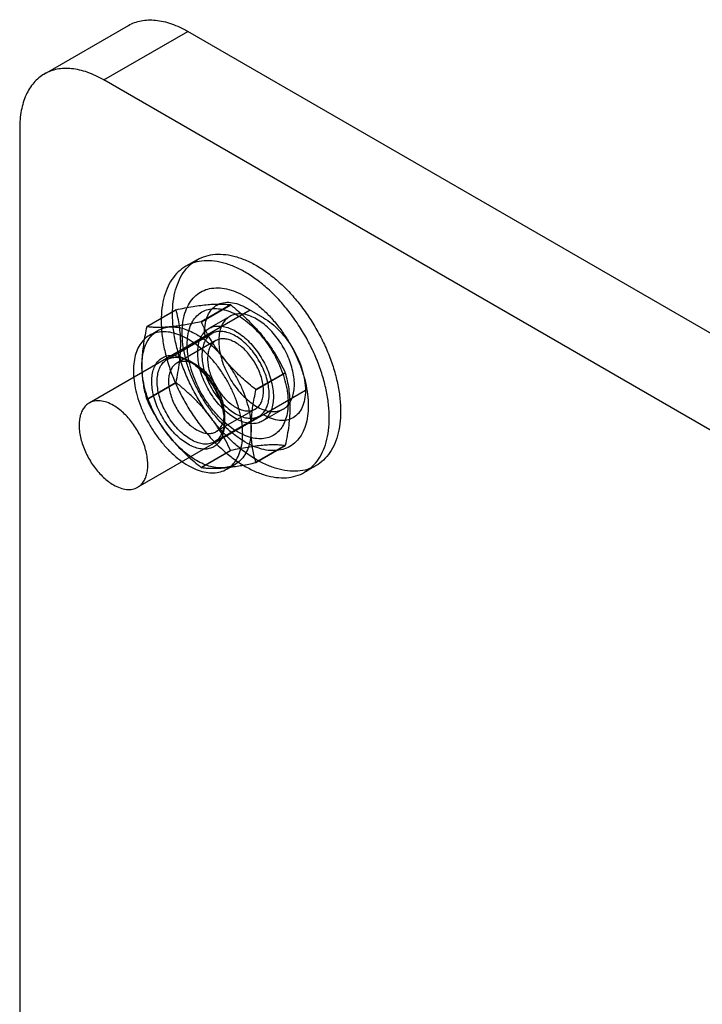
# Model space of a CAD drawing. Header units: millimetres. Extents: x 68 to 183, y 27 to 323.
# Tile 5 of 6: x 68 to 125, y 240 to 323. Entities that reach past the tile are written whole.
import ezdxf

# ---------------------------------------------------------------- set-up
doc = ezdxf.new("R2010")
doc.units = ezdxf.units.MM
doc.header["$LTSCALE"] = 22.740857
doc.layers.get('0').update_dxf_attribs({"linetype": 'CONTINUOUS'})
doc.layers.add('INTFCLR_11511', color=7, linetype='CONTINUOUS')

msp = doc.modelspace()

# ---------------------------------------------------------------- linework, layer by layer
at = {"color": 7}
for p, q in [((69.886, 318.241), (76.957, 322.323)), ((74.886, 317.746), (81.957, 321.828)), ((173.881, 268.757), (81.957, 321.828)), ((166.81, 264.674), (74.886, 317.746)), ((67.814, 313.663), (67.814, 93.207)), ((87.204, 298.386), (73.66, 290.566)), ((88.321, 297.742), (86.906, 298.558)), ((91.85, 291.628), (77.748, 283.486)), ((91.856, 291.618), (88.321, 289.577))]:
    msp.add_line(p, q, dxfattribs=at)
msp.add_arc((88.303, 296.519), 4.932, 180.03039, 183.28597, dxfattribs=at)
for points, knots in [([(76.957, 322.323), (77.286, 322.514), (78.044, 322.789), (79.303, 322.821), (80.645, 322.497), (81.518, 322.082), (81.957, 321.828)], [0, 0, 0, 0, 0.217775, 0.450931, 0.710225, 1, 1, 1, 1]), ([(69.886, 318.241), (69.556, 318.05), (68.938, 317.532), (68.282, 316.457), (67.891, 315.134), (67.814, 314.17), (67.814, 313.663)], [0, 0, 0, 0, 0.217774, 0.45093, 0.710224, 1, 1, 1, 1]), ([(74.886, 317.746), (74.447, 317.999), (73.574, 318.415), (72.232, 318.738), (70.973, 318.706), (70.215, 318.431), (69.886, 318.241)], [0, 0, 0, 0, 0.289775, 0.549069, 0.782225, 1, 1, 1, 1]), ([(84.406, 298.806), (84.571, 298.901), (84.95, 299.038), (85.58, 299.054), (86.251, 298.892), (86.687, 298.685), (86.906, 298.558)], [0, 0, 0, 0, 0.217784, 0.450912, 0.710298, 1, 1, 1, 1]), ([(83.371, 296.517), (83.371, 296.77), (83.409, 297.252), (83.604, 297.914), (83.933, 298.451), (84.242, 298.71), (84.406, 298.806)], [0, 0, 0, 0, 0.289703, 0.54909, 0.782217, 1, 1, 1, 1]), ([(88.321, 297.742), (88.823, 297.452), (89.772, 296.652), (90.881, 295.137), (91.639, 293.42), (91.856, 292.197), (91.856, 291.618)], [0, 0, 0, 0, 0.23724, 0.499999, 0.762759, 1, 1, 1, 1]), ([(91.856, 291.618), (91.856, 291.365), (91.818, 290.883), (91.623, 290.221), (91.294, 289.684), (90.986, 289.424), (90.821, 289.329)], [0, 0, 0, 0, 0.289703, 0.54909, 0.782217, 1, 1, 1, 1]), ([(75.704, 290.364), (75.524, 290.468), (75.168, 290.637), (74.619, 290.77), (74.182, 290.758), (73.869, 290.672), (73.727, 290.605), (73.66, 290.566)], [0, 0, 0, 0, 0.289588, 0.548629, 0.781635, 0.891837, 1, 1, 1, 1]), ([(73.66, 290.566), (73.559, 290.508), (73.368, 290.362), (73.138, 290.071), (72.966, 289.716), (72.855, 289.304), (72.806, 288.845), (72.818, 288.348), (72.893, 287.823), (73.075, 287.089), (73.443, 286.177), (74.062, 285.171), (74.703, 284.442), (75.265, 283.968), (75.557, 283.773), (75.704, 283.688)], [0, 0, 0, 0, 0.042833, 0.087435, 0.135238, 0.18717, 0.243642, 0.304625, 0.36975, 0.438387, 0.58264, 0.7297, 0.871199, 0.937584, 1, 1, 1, 1]), ([(77.748, 283.486), (77.849, 283.544), (78.04, 283.69), (78.27, 283.981), (78.441, 284.337), (78.553, 284.748), (78.602, 285.208), (78.589, 285.705), (78.515, 286.23), (78.333, 286.964), (77.964, 287.876), (77.346, 288.882), (76.705, 289.611), (76.143, 290.084), (75.851, 290.279), (75.704, 290.364)], [0, 0, 0, 0, 0.042833, 0.087435, 0.135238, 0.18717, 0.243642, 0.304625, 0.36975, 0.438387, 0.58264, 0.7297, 0.871199, 0.937584, 1, 1, 1, 1]), ([(90.821, 289.329), (90.656, 289.234), (90.277, 289.096), (89.647, 289.08), (88.976, 289.242), (88.54, 289.45), (88.321, 289.577)], [0, 0, 0, 0, 0.217784, 0.450912, 0.710298, 1, 1, 1, 1]), ([(75.704, 283.688), (75.883, 283.585), (76.24, 283.415), (76.788, 283.283), (77.226, 283.294), (77.538, 283.381), (77.681, 283.447), (77.748, 283.486)], [0, 0, 0, 0, 0.289588, 0.548629, 0.781635, 0.891837, 1, 1, 1, 1])]:
    msp.add_open_spline(points, degree=3, knots=knots, dxfattribs=at)
at = {"layer": 'INTFCLR_11511', "color": 7}
for p, q in [((82.746, 302.618), (81.791, 302.067)), ((80.97, 298.408), (78.502, 296.983)), ((78.509, 296.993), (80.976, 298.417)), ((85.559, 298.827), (83.091, 297.402)), ((83.105, 297.394), (85.573, 298.819)), ((85.566, 298.823), (85.559, 298.827)), ((85.573, 298.819), (85.566, 298.823)), ((85.496, 297.855), (83.728, 296.834)), ((78.733, 296.259), (79.44, 296.668)), ((80.211, 294.226), (83.978, 296.401)), ((84.316, 295.815), (81.028, 293.916)), ((82.69, 293.752), (81.983, 294.16)), ((90.155, 293.118), (87.687, 291.693)), ((87.694, 291.676), (90.162, 293.101)), ((90.162, 293.101), (90.155, 293.118)), ((78.502, 290.873), (80.97, 292.298)), ((80.976, 292.28), (78.509, 290.855)), ((80.97, 292.298), (80.976, 292.28)), ((87.694, 291.676), (87.687, 291.693)), ((78.502, 290.873), (78.509, 290.855)), ((87.639, 290.059), (84.351, 288.161)), ((89.996, 290.06), (88.228, 289.04)), ((84.211, 287.298), (87.978, 289.473)), ((85.039, 289.682), (85.039, 288.866)), ((83.091, 285.154), (85.559, 286.579)), ((85.573, 286.571), (83.105, 285.147)), ((85.559, 286.579), (85.566, 286.575)), ((85.566, 286.575), (85.573, 286.571)), ((87.687, 285.556), (90.155, 286.981)), ((90.162, 286.99), (87.694, 285.566)), ((85.233, 285.001), (85.94, 285.409)), ((92.746, 285.297), (91.791, 284.746))]:
    msp.add_line(p, q, dxfattribs=at)
for centre, radius, start, end in [((83.445, 296.674), 3.022, 144.78299, 145.00747), ((79.847, 291.768), 6.501, 59.92661, 60.0652), ((80.98, 295.248), 3.025, 144.7829, 145.00743), ((87.686, 288.724), 3.022, 324.78544, 325.00991), ((86.91, 291.753), 7.624, 239.94152, 240.05979), ((85.239, 287.284), 2.997, 324.78371, 325.01029)]:
    msp.add_arc(centre, radius, start, end, dxfattribs=at)
for points, knots in [([(86.791, 301.571), (86.48, 301.751), (85.861, 302.063), (84.913, 302.389), (83.997, 302.548), (83.129, 302.535), (82.325, 302.349), (81.604, 301.989), (80.984, 301.463), (80.479, 300.787), (80.095, 299.975), (79.839, 299.044), (79.712, 298.011), (79.717, 296.895), (79.852, 295.716), (80.114, 294.496), (80.499, 293.257), (80.999, 292.022), (81.605, 290.812), (82.307, 289.649), (83.091, 288.555), (83.944, 287.548), (84.851, 286.648), (85.795, 285.872), (86.458, 285.434), (86.791, 285.241)], [0, 0, 0, 0, 0.042692, 0.082292, 0.11888, 0.152807, 0.184966, 0.216273, 0.247849, 0.280786, 0.316013, 0.354116, 0.395296, 0.439539, 0.486641, 0.536257, 0.587843, 0.640841, 0.694697, 0.748756, 0.802363, 0.854772, 0.905612, 0.954198, 1, 1, 1, 1]), ([(87.746, 285.793), (87.413, 285.984), (86.752, 286.422), (85.81, 287.196), (84.904, 288.094), (84.051, 289.099), (83.266, 290.193), (82.563, 291.357), (81.956, 292.569), (81.455, 293.806), (81.069, 295.047), (80.806, 296.269), (80.671, 297.449), (80.667, 298.565), (80.794, 299.597), (81.05, 300.526), (81.433, 301.337), (81.937, 302.012), (82.555, 302.537), (83.275, 302.898), (84.078, 303.086), (84.947, 303.099), (85.864, 302.941), (86.814, 302.615), (87.434, 302.302), (87.746, 302.123)], [0, 0, 0, 0, 0.045705, 0.094169, 0.144901, 0.197254, 0.250887, 0.305027, 0.358968, 0.412048, 0.463731, 0.513445, 0.560606, 0.60484, 0.645954, 0.683979, 0.719144, 0.752036, 0.783568, 0.814826, 0.846957, 0.880898, 0.917541, 0.957224, 1, 1, 1, 1]), ([(86.791, 285.241), (87.102, 285.062), (87.721, 284.75), (88.669, 284.424), (89.585, 284.265), (90.453, 284.277), (91.257, 284.464), (91.978, 284.824), (92.598, 285.349), (93.103, 286.026), (93.487, 286.838), (93.743, 287.769), (93.87, 288.802), (93.865, 289.918), (93.73, 291.097), (93.467, 292.317), (93.083, 293.555), (92.583, 294.791), (91.977, 296.001), (91.275, 297.164), (90.491, 298.258), (89.638, 299.265), (88.731, 300.164), (87.787, 300.94), (87.124, 301.379), (86.791, 301.571)], [0, 0, 0, 0, 0.042692, 0.082292, 0.11888, 0.152807, 0.184966, 0.216273, 0.247849, 0.280786, 0.316013, 0.354116, 0.395296, 0.439539, 0.486641, 0.536257, 0.587843, 0.640841, 0.694697, 0.748756, 0.802363, 0.854772, 0.905612, 0.954198, 1, 1, 1, 1]), ([(87.746, 302.123), (88.078, 301.931), (88.74, 301.493), (89.682, 300.719), (90.587, 299.821), (91.44, 298.816), (92.225, 297.722), (92.928, 296.558), (93.535, 295.346), (94.036, 294.109), (94.422, 292.868), (94.685, 291.646), (94.82, 290.466), (94.824, 289.35), (94.698, 288.318), (94.441, 287.389), (94.059, 286.578), (93.554, 285.903), (92.936, 285.378), (92.216, 285.017), (91.413, 284.829), (90.545, 284.816), (89.627, 284.974), (88.677, 285.3), (88.057, 285.613), (87.746, 285.793)], [0, 0, 0, 0, 0.045705, 0.094169, 0.144901, 0.197254, 0.250887, 0.305027, 0.358968, 0.412048, 0.463731, 0.513445, 0.560606, 0.60484, 0.645954, 0.683979, 0.719144, 0.752036, 0.783568, 0.814826, 0.846957, 0.880898, 0.917541, 0.957224, 1, 1, 1, 1]), ([(86.791, 287.283), (86.517, 287.441), (85.972, 287.806), (85.202, 288.457), (84.468, 289.217), (83.786, 290.068), (83.169, 290.994), (82.631, 291.973), (82.186, 292.983), (81.842, 294.001), (81.607, 295.006), (81.485, 295.977), (81.48, 296.892), (81.593, 297.733), (81.822, 298.48), (82.165, 299.119), (82.617, 299.632), (83.168, 300.003), (83.803, 300.219), (84.503, 300.278), (85.25, 300.18), (86.028, 299.93), (86.536, 299.677), (86.791, 299.53)], [0, 0, 0, 0, 0.050269, 0.10376, 0.15982, 0.217642, 0.276766, 0.336103, 0.394696, 0.451724, 0.506477, 0.558306, 0.606698, 0.651381, 0.692393, 0.730157, 0.765538, 0.799809, 0.83447, 0.870853, 0.910252, 0.953254, 1, 1, 1, 1]), ([(86.791, 299.53), (87.065, 299.372), (87.61, 299.007), (88.38, 298.355), (89.114, 297.596), (89.796, 296.744), (90.413, 295.819), (90.951, 294.84), (91.396, 293.83), (91.74, 292.812), (91.975, 291.807), (92.097, 290.836), (92.102, 289.92), (91.989, 289.08), (91.76, 288.332), (91.417, 287.694), (90.965, 287.181), (90.413, 286.81), (89.779, 286.594), (89.079, 286.535), (88.332, 286.633), (87.554, 286.883), (87.046, 287.135), (86.791, 287.283)], [0, 0, 0, 0, 0.050269, 0.10376, 0.15982, 0.217642, 0.276766, 0.336103, 0.394696, 0.451724, 0.506477, 0.558306, 0.606698, 0.651381, 0.692393, 0.730157, 0.765538, 0.799809, 0.83447, 0.870853, 0.910252, 0.953254, 1, 1, 1, 1]), ([(80.97, 292.298), (81.029, 292.579), (81.137, 293.138), (81.263, 293.971), (81.343, 294.783), (81.371, 295.569), (81.345, 296.325), (81.267, 297.049), (81.141, 297.742), (81.03, 298.189), (80.97, 298.408)], [0, 0, 0, 0, 0.13986, 0.276543, 0.409, 0.536171, 0.658328, 0.776134, 0.889915, 1, 1, 1, 1]), ([(80.976, 298.417), (81.219, 298.468), (81.693, 298.562), (82.386, 298.686), (83.038, 298.783), (83.641, 298.851), (84.193, 298.889), (84.692, 298.896), (85.142, 298.876), (85.425, 298.845), (85.559, 298.827)], [0, 0, 0, 0, 0.160696, 0.313749, 0.456988, 0.588397, 0.707682, 0.815427, 0.912431, 1, 1, 1, 1]), ([(86.155, 288.14), (85.924, 288.273), (85.467, 288.582), (84.823, 289.136), (84.211, 289.784), (83.646, 290.511), (83.142, 291.3), (82.711, 292.13), (82.364, 292.983), (82.108, 293.837), (81.95, 294.672), (81.895, 295.468), (81.942, 296.207), (82.094, 296.87), (82.347, 297.444), (82.698, 297.911), (83.142, 298.257), (83.663, 298.468), (84.244, 298.539), (84.867, 298.472), (85.517, 298.271), (85.942, 298.061), (86.155, 297.938)], [0, 0, 0, 0, 0.052795, 0.109116, 0.16827, 0.229402, 0.291549, 0.353696, 0.41483, 0.473988, 0.530313, 0.583113, 0.631932, 0.676638, 0.717521, 0.755385, 0.791561, 0.827736, 0.865599, 0.906481, 0.951185, 1, 1, 1, 1]), ([(85.573, 298.819), (85.819, 298.621), (86.305, 298.216), (87.002, 297.578), (87.657, 296.907), (88.262, 296.204), (88.814, 295.47), (89.311, 294.707), (89.758, 293.922), (90.027, 293.387), (90.155, 293.118)], [0, 0, 0, 0, 0.128605, 0.256702, 0.383802, 0.509239, 0.633377, 0.756674, 0.878984, 1, 1, 1, 1]), ([(83.091, 297.402), (82.891, 297.36), (82.499, 297.28), (81.926, 297.172), (81.384, 297.082), (80.877, 297.011), (80.549, 296.976), (80.392, 296.962)], [0, 0, 0, 0, 0.224467, 0.437979, 0.639009, 0.82661, 1, 1, 1, 1]), ([(84.988, 294.308), (84.837, 294.496), (84.545, 294.88), (84.14, 295.479), (83.765, 296.099), (83.42, 296.738), (83.207, 297.174), (83.105, 297.394)], [0, 0, 0, 0, 0.199413, 0.398895, 0.598624, 0.798971, 1, 1, 1, 1]), ([(87.746, 297.632), (87.578, 297.729), (87.244, 297.892), (86.732, 298.043), (86.243, 298.083), (85.791, 298.007), (85.39, 297.814), (85.058, 297.508), (84.806, 297.106), (84.639, 296.622), (84.558, 296.069), (84.562, 295.462), (84.652, 294.817), (84.823, 294.149), (85.073, 293.476), (85.394, 292.815), (85.778, 292.185), (86.214, 291.602), (86.692, 291.082), (87.2, 290.636), (87.562, 290.389), (87.746, 290.283)], [0, 0, 0, 0, 0.051203, 0.09798, 0.140567, 0.179821, 0.217949, 0.256598, 0.297592, 0.342258, 0.391254, 0.444685, 0.502217, 0.563196, 0.626761, 0.691907, 0.757434, 0.821604, 0.884245, 0.944046, 1, 1, 1, 1]), ([(86.155, 297.938), (86.385, 297.805), (86.842, 297.496), (87.486, 296.942), (88.098, 296.294), (88.663, 295.567), (89.167, 294.778), (89.598, 293.948), (89.945, 293.095), (90.201, 292.241), (90.359, 291.406), (90.414, 290.61), (90.367, 289.871), (90.215, 289.208), (89.962, 288.634), (89.611, 288.167), (89.167, 287.821), (88.646, 287.61), (88.065, 287.539), (87.442, 287.606), (86.792, 287.807), (86.368, 288.017), (86.155, 288.14)], [0, 0, 0, 0, 0.052795, 0.109116, 0.168271, 0.229402, 0.291549, 0.353696, 0.41483, 0.473989, 0.530313, 0.583113, 0.631933, 0.676639, 0.717522, 0.755386, 0.791561, 0.827737, 0.8656, 0.906481, 0.951185, 1, 1, 1, 1]), ([(87.746, 290.283), (87.913, 290.187), (88.247, 290.023), (88.76, 289.872), (89.248, 289.832), (89.701, 289.908), (90.101, 290.101), (90.433, 290.407), (90.685, 290.809), (90.852, 291.294), (90.933, 291.846), (90.929, 292.453), (90.839, 293.098), (90.668, 293.766), (90.418, 294.439), (90.097, 295.1), (89.713, 295.73), (89.277, 296.313), (88.799, 296.834), (88.292, 297.279), (87.929, 297.526), (87.746, 297.632)], [0, 0, 0, 0, 0.051203, 0.09798, 0.140567, 0.179821, 0.217949, 0.256598, 0.297592, 0.342258, 0.391254, 0.444685, 0.502217, 0.563196, 0.626761, 0.691907, 0.757434, 0.821604, 0.884245, 0.944046, 1, 1, 1, 1]), ([(81.983, 295.938), (81.762, 296.065), (81.323, 296.283), (80.65, 296.5), (80.004, 296.585), (79.398, 296.536), (78.847, 296.349), (78.368, 296.029), (77.976, 295.585), (77.678, 295.032), (77.479, 294.385), (77.381, 293.656), (77.384, 292.863), (77.489, 292.021), (77.692, 291.15), (77.99, 290.267), (78.375, 289.393), (78.84, 288.545), (79.374, 287.744), (79.965, 287.004), (80.603, 286.344), (81.272, 285.777), (81.745, 285.46), (81.983, 285.323)], [0, 0, 0, 0, 0.046611, 0.089503, 0.128855, 0.165219, 0.199897, 0.234208, 0.269592, 0.307326, 0.348315, 0.393, 0.441401, 0.493237, 0.548, 0.605029, 0.663566, 0.722791, 0.781837, 0.83975, 0.896011, 0.949662, 1, 1, 1, 1]), ([(78.502, 296.983), (78.451, 296.752), (78.358, 296.294), (78.243, 295.616), (78.158, 294.956), (78.106, 294.317), (78.094, 293.897), (78.094, 293.692)], [0, 0, 0, 0, 0.213802, 0.421239, 0.62157, 0.814555, 1, 1, 1, 1]), ([(78.094, 293.692), (78.094, 293.947), (78.124, 294.436), (78.273, 295.126), (78.522, 295.729), (78.868, 296.229), (79.305, 296.613), (79.822, 296.868), (80.199, 296.944), (80.392, 296.962)], [0, 0, 0, 0, 0.172815, 0.331703, 0.477629, 0.612972, 0.74157, 0.868697, 1, 1, 1, 1]), ([(80.392, 296.962), (80.246, 296.949), (79.965, 296.929), (79.559, 296.917), (79.183, 296.924), (78.836, 296.949), (78.615, 296.976), (78.509, 296.993)], [0, 0, 0, 0, 0.232126, 0.447073, 0.645591, 0.829276, 1, 1, 1, 1]), ([(80.392, 296.962), (80.571, 296.978), (80.946, 296.972), (81.519, 296.862), (82.11, 296.654), (82.496, 296.458), (82.69, 296.346)], [0, 0, 0, 0, 0.223351, 0.463304, 0.721898, 1, 1, 1, 1]), ([(85.978, 289.263), (85.796, 289.368), (85.435, 289.613), (84.928, 290.057), (84.45, 290.577), (84.012, 291.162), (83.626, 291.795), (83.303, 292.46), (83.053, 293.138), (82.881, 293.808), (82.794, 294.455), (82.791, 295.06), (82.874, 295.61), (83.042, 296.091), (83.293, 296.49), (83.623, 296.793), (84.021, 296.986), (84.472, 297.062), (84.96, 297.024), (85.474, 296.873), (85.809, 296.708), (85.978, 296.611)], [0, 0, 0, 0, 0.055599, 0.115211, 0.177857, 0.24222, 0.308107, 0.373692, 0.437657, 0.498895, 0.556497, 0.609833, 0.658613, 0.702986, 0.743677, 0.78206, 0.819977, 0.85909, 0.901626, 0.948496, 1, 1, 1, 1]), ([(88.806, 291.304), (88.806, 291.502), (88.774, 291.912), (88.645, 292.534), (88.436, 293.167), (88.154, 293.793), (87.807, 294.393), (87.406, 294.951), (86.962, 295.448), (86.488, 295.871), (85.999, 296.207), (85.508, 296.445), (85.029, 296.579), (84.573, 296.602), (84.156, 296.51), (83.795, 296.301), (83.506, 295.986), (83.298, 295.58), (83.174, 295.098), (83.149, 294.751), (83.149, 294.57)], [0, 0, 0, 0, 0.058915, 0.122087, 0.188524, 0.257009, 0.32619, 0.394675, 0.461113, 0.524283, 0.583191, 0.637188, 0.686118, 0.730492, 0.771622, 0.811564, 0.852694, 0.897067, 0.945997, 1, 1, 1, 1]), ([(85.978, 296.611), (86.16, 296.506), (86.521, 296.26), (87.028, 295.817), (87.506, 295.296), (87.944, 294.712), (88.329, 294.079), (88.653, 293.414), (88.903, 292.736), (89.074, 292.065), (89.162, 291.419), (89.165, 290.814), (89.082, 290.264), (88.914, 289.783), (88.663, 289.384), (88.333, 289.081), (87.935, 288.888), (87.484, 288.812), (86.996, 288.85), (86.482, 289.001), (86.146, 289.165), (85.978, 289.263)], [0, 0, 0, 0, 0.055599, 0.115211, 0.177857, 0.24222, 0.308107, 0.373692, 0.437657, 0.498895, 0.556497, 0.609833, 0.658613, 0.702986, 0.743677, 0.78206, 0.819977, 0.85909, 0.901626, 0.948496, 1, 1, 1, 1]), ([(81.983, 285.323), (82.203, 285.196), (82.642, 284.977), (83.315, 284.761), (83.961, 284.676), (84.567, 284.725), (85.118, 284.912), (85.597, 285.232), (85.989, 285.676), (86.287, 286.229), (86.486, 286.876), (86.585, 287.604), (86.581, 288.398), (86.477, 289.239), (86.273, 290.111), (85.975, 290.993), (85.59, 291.868), (85.126, 292.715), (84.592, 293.517), (84, 294.256), (83.363, 294.917), (82.694, 295.483), (82.221, 295.8), (81.983, 295.938)], [0, 0, 0, 0, 0.046611, 0.089503, 0.128855, 0.165219, 0.199897, 0.234208, 0.269592, 0.307326, 0.348315, 0.393, 0.441401, 0.493237, 0.548, 0.605029, 0.663566, 0.722791, 0.781837, 0.83975, 0.896011, 0.949662, 1, 1, 1, 1]), ([(82.69, 296.346), (82.897, 296.226), (83.308, 295.956), (83.896, 295.479), (84.463, 294.927), (84.817, 294.521), (84.988, 294.308)], [0, 0, 0, 0, 0.232092, 0.477464, 0.734337, 1, 1, 1, 1]), ([(85.978, 295.65), (85.847, 295.725), (85.588, 295.852), (85.189, 295.963), (84.811, 295.982), (84.465, 295.905), (84.165, 295.732), (83.924, 295.469), (83.751, 295.131), (83.648, 294.729), (83.616, 294.277), (83.655, 293.787), (83.762, 293.272), (83.935, 292.747), (84.169, 292.228), (84.456, 291.73), (84.789, 291.267), (85.157, 290.854), (85.552, 290.501), (85.835, 290.306), (85.978, 290.224)], [0, 0, 0, 0, 0.053936, 0.102901, 0.147299, 0.188233, 0.2283, 0.269628, 0.314162, 0.363165, 0.41712, 0.475893, 0.538884, 0.605164, 0.673585, 0.742707, 0.810771, 0.877346, 0.940811, 1, 1, 1, 1]), ([(85.978, 290.224), (86.108, 290.148), (86.368, 290.022), (86.766, 289.911), (87.144, 289.892), (87.491, 289.969), (87.791, 290.142), (88.032, 290.404), (88.205, 290.743), (88.307, 291.144), (88.339, 291.597), (88.301, 292.087), (88.193, 292.602), (88.02, 293.127), (87.786, 293.646), (87.499, 294.144), (87.167, 294.606), (86.798, 295.02), (86.404, 295.373), (86.121, 295.568), (85.978, 295.65)], [0, 0, 0, 0, 0.053936, 0.102901, 0.147299, 0.188233, 0.2283, 0.269628, 0.314162, 0.363165, 0.41712, 0.475893, 0.538884, 0.605164, 0.673585, 0.742707, 0.810771, 0.877346, 0.940811, 1, 1, 1, 1]), ([(81.983, 287.101), (81.808, 287.202), (81.461, 287.438), (80.974, 287.864), (80.515, 288.364), (80.094, 288.925), (79.724, 289.533), (79.413, 290.172), (79.173, 290.823), (79.008, 291.467), (78.924, 292.088), (78.921, 292.67), (79.001, 293.198), (79.162, 293.66), (79.403, 294.044), (79.72, 294.335), (80.102, 294.52), (80.535, 294.593), (81.005, 294.556), (81.498, 294.411), (81.821, 294.254), (81.983, 294.16)], [0, 0, 0, 0, 0.055603, 0.115215, 0.177872, 0.242234, 0.30808, 0.373664, 0.43763, 0.498867, 0.556465, 0.609799, 0.658578, 0.702954, 0.743652, 0.78204, 0.819944, 0.859065, 0.901617, 0.948494, 1, 1, 1, 1]), ([(79.383, 292.395), (79.383, 292.577), (79.407, 292.923), (79.531, 293.405), (79.739, 293.811), (80.028, 294.126), (80.389, 294.335), (80.806, 294.428), (81.262, 294.405), (81.742, 294.271), (82.233, 294.032), (82.722, 293.696), (83.195, 293.274), (83.639, 292.776), (84.04, 292.219), (84.387, 291.618), (84.669, 290.992), (84.878, 290.359), (85.007, 289.738), (85.039, 289.327), (85.039, 289.129)], [0, 0, 0, 0, 0.054003, 0.102933, 0.147306, 0.188436, 0.228378, 0.269508, 0.313882, 0.362812, 0.416809, 0.475717, 0.538887, 0.605325, 0.67381, 0.742991, 0.811476, 0.877913, 0.941085, 1, 1, 1, 1]), ([(82.69, 293.752), (82.559, 293.827), (82.299, 293.953), (81.901, 294.065), (81.522, 294.084), (81.176, 294.006), (80.876, 293.833), (80.636, 293.571), (80.463, 293.234), (80.361, 292.833), (80.328, 292.381), (80.367, 291.891), (80.474, 291.375), (80.647, 290.849), (80.881, 290.329), (81.17, 289.83), (81.503, 289.366), (81.872, 288.953), (82.265, 288.601), (82.547, 288.408), (82.69, 288.325)], [0, 0, 0, 0, 0.054024, 0.102978, 0.147373, 0.188521, 0.228477, 0.269614, 0.31398, 0.362874, 0.416808, 0.475642, 0.538749, 0.605154, 0.673637, 0.742843, 0.811367, 0.877849, 0.941059, 1, 1, 1, 1]), ([(81.983, 294.16), (82.158, 294.059), (82.505, 293.823), (82.991, 293.397), (83.451, 292.897), (83.871, 292.336), (84.242, 291.728), (84.552, 291.089), (84.793, 290.438), (84.957, 289.793), (85.042, 289.173), (85.044, 288.591), (84.965, 288.062), (84.804, 287.6), (84.563, 287.217), (84.245, 286.926), (83.863, 286.741), (83.43, 286.667), (82.961, 286.704), (82.467, 286.849), (82.145, 287.007), (81.983, 287.101)], [0, 0, 0, 0, 0.055603, 0.115215, 0.177872, 0.242234, 0.30808, 0.373664, 0.43763, 0.498867, 0.556465, 0.609799, 0.658578, 0.702954, 0.743652, 0.78204, 0.819944, 0.859065, 0.901617, 0.948494, 1, 1, 1, 1]), ([(83.149, 294.57), (83.149, 294.372), (83.181, 293.962), (83.311, 293.34), (83.52, 292.707), (83.802, 292.081), (84.149, 291.48), (84.55, 290.923), (84.994, 290.426), (85.467, 290.003), (85.956, 289.667), (86.447, 289.428), (86.927, 289.295), (87.383, 289.272), (87.8, 289.364), (88.161, 289.573), (88.45, 289.888), (88.658, 290.294), (88.782, 290.776), (88.806, 291.123), (88.806, 291.304)], [0, 0, 0, 0, 0.058915, 0.122087, 0.188524, 0.257009, 0.32619, 0.394675, 0.461113, 0.524283, 0.583191, 0.637188, 0.686118, 0.730492, 0.771622, 0.811564, 0.852694, 0.897067, 0.945997, 1, 1, 1, 1]), ([(84.988, 294.308), (85.188, 294.059), (85.569, 293.538), (86.07, 292.711), (86.498, 291.847), (86.841, 290.965), (87.093, 290.085), (87.248, 289.225), (87.286, 288.659), (87.286, 288.385)], [0, 0, 0, 0, 0.14853, 0.298688, 0.448367, 0.595376, 0.737447, 0.872774, 1, 1, 1, 1]), ([(87.687, 291.693), (87.484, 291.854), (87.085, 292.179), (86.51, 292.685), (85.967, 293.207), (85.458, 293.745), (85.14, 294.119), (84.988, 294.308)], [0, 0, 0, 0, 0.206452, 0.409809, 0.609798, 0.806526, 1, 1, 1, 1]), ([(80.392, 287.769), (80.191, 288.018), (79.811, 288.539), (79.309, 289.366), (78.882, 290.23), (78.538, 291.112), (78.286, 291.992), (78.131, 292.852), (78.094, 293.418), (78.094, 293.692)], [0, 0, 0, 0, 0.148489, 0.298749, 0.448459, 0.595354, 0.737366, 0.87272, 1, 1, 1, 1]), ([(78.094, 293.692), (78.094, 293.493), (78.105, 293.101), (78.156, 292.52), (78.24, 291.956), (78.355, 291.407), (78.45, 291.049), (78.502, 290.873)], [0, 0, 0, 0, 0.208556, 0.412168, 0.611378, 0.807088, 1, 1, 1, 1]), ([(82.69, 288.325), (82.82, 288.25), (83.08, 288.124), (83.479, 288.013), (83.857, 287.994), (84.204, 288.071), (84.504, 288.244), (84.744, 288.506), (84.916, 288.843), (85.019, 289.244), (85.051, 289.696), (85.013, 290.187), (84.906, 290.702), (84.732, 291.228), (84.498, 291.748), (84.21, 292.248), (83.877, 292.711), (83.508, 293.124), (83.114, 293.476), (82.832, 293.67), (82.69, 293.752)], [0, 0, 0, 0, 0.054024, 0.102979, 0.147374, 0.188521, 0.228477, 0.269615, 0.31398, 0.362875, 0.416808, 0.475642, 0.538749, 0.605154, 0.673637, 0.742842, 0.811367, 0.877849, 0.941059, 1, 1, 1, 1]), ([(85.039, 289.129), (85.039, 288.948), (85.015, 288.601), (84.891, 288.119), (84.683, 287.713), (84.394, 287.398), (84.033, 287.19), (83.616, 287.097), (83.16, 287.12), (82.681, 287.254), (82.19, 287.492), (81.7, 287.828), (81.227, 288.251), (80.783, 288.748), (80.382, 289.306), (80.035, 289.906), (79.753, 290.532), (79.544, 291.166), (79.415, 291.787), (79.383, 292.197), (79.383, 292.395)], [0, 0, 0, 0, 0.054003, 0.102933, 0.147306, 0.188436, 0.228378, 0.269508, 0.313882, 0.362812, 0.416809, 0.475717, 0.538887, 0.605325, 0.67381, 0.742991, 0.811476, 0.877913, 0.941085, 1, 1, 1, 1]), ([(90.162, 293.101), (90.223, 292.882), (90.334, 292.435), (90.459, 291.742), (90.537, 291.018), (90.564, 290.262), (90.535, 289.476), (90.456, 288.664), (90.33, 287.831), (90.221, 287.272), (90.162, 286.99)], [0, 0, 0, 0, 0.11007, 0.22378, 0.34167, 0.463851, 0.590995, 0.723356, 0.860121, 1, 1, 1, 1]), ([(85.559, 286.579), (85.431, 286.848), (85.162, 287.383), (84.715, 288.167), (84.218, 288.93), (83.666, 289.665), (83.061, 290.368), (82.406, 291.038), (81.709, 291.677), (81.223, 292.082), (80.976, 292.28)], [0, 0, 0, 0, 0.120969, 0.243184, 0.366559, 0.490719, 0.616132, 0.743153, 0.871349, 1, 1, 1, 1]), ([(87.286, 288.385), (87.286, 288.59), (87.298, 289.009), (87.351, 289.649), (87.435, 290.309), (87.551, 290.987), (87.644, 291.444), (87.694, 291.676)], [0, 0, 0, 0, 0.185432, 0.378433, 0.578788, 0.786233, 1, 1, 1, 1]), ([(78.509, 290.855), (78.611, 290.635), (78.823, 290.199), (79.169, 289.56), (79.543, 288.94), (79.949, 288.341), (80.241, 287.957), (80.392, 287.769)], [0, 0, 0, 0, 0.201071, 0.401415, 0.60112, 0.800583, 1, 1, 1, 1]), ([(87.286, 288.385), (87.286, 288.131), (87.256, 287.641), (87.107, 286.951), (86.858, 286.348), (86.512, 285.848), (86.075, 285.464), (85.558, 285.209), (85.18, 285.133), (84.988, 285.116)], [0, 0, 0, 0, 0.172884, 0.331792, 0.477651, 0.612892, 0.741519, 0.868733, 1, 1, 1, 1]), ([(87.694, 285.566), (87.643, 285.742), (87.548, 286.1), (87.433, 286.649), (87.348, 287.213), (87.297, 287.793), (87.286, 288.186), (87.286, 288.385)], [0, 0, 0, 0, 0.192946, 0.388649, 0.587835, 0.791431, 1, 1, 1, 1]), ([(80.392, 287.769), (80.544, 287.58), (80.861, 287.206), (81.371, 286.668), (81.914, 286.146), (82.489, 285.64), (82.888, 285.315), (83.091, 285.154)], [0, 0, 0, 0, 0.19351, 0.390277, 0.590292, 0.793636, 1, 1, 1, 1]), ([(82.69, 285.731), (82.483, 285.851), (82.071, 286.121), (81.484, 286.598), (80.916, 287.15), (80.563, 287.556), (80.392, 287.769)], [0, 0, 0, 0, 0.232092, 0.477464, 0.734337, 1, 1, 1, 1]), ([(90.155, 286.981), (90.022, 286.999), (89.739, 287.03), (89.288, 287.05), (88.789, 287.043), (88.237, 287.005), (87.634, 286.937), (86.982, 286.84), (86.289, 286.716), (85.815, 286.622), (85.573, 286.571)], [0, 0, 0, 0, 0.087576, 0.184539, 0.292377, 0.411696, 0.543078, 0.686202, 0.839321, 1, 1, 1, 1]), ([(84.988, 285.116), (84.809, 285.1), (84.434, 285.105), (83.861, 285.215), (83.27, 285.424), (82.884, 285.619), (82.69, 285.731)], [0, 0, 0, 0, 0.22335, 0.463304, 0.721898, 1, 1, 1, 1]), ([(83.105, 285.147), (83.211, 285.13), (83.432, 285.103), (83.78, 285.078), (84.155, 285.071), (84.562, 285.082), (84.842, 285.103), (84.988, 285.116)], [0, 0, 0, 0, 0.170713, 0.354367, 0.552856, 0.767806, 1, 1, 1, 1]), ([(84.988, 285.116), (85.145, 285.13), (85.473, 285.165), (85.981, 285.236), (86.523, 285.326), (87.096, 285.434), (87.487, 285.514), (87.687, 285.556)], [0, 0, 0, 0, 0.173371, 0.360984, 0.562039, 0.775568, 1, 1, 1, 1])]:
    msp.add_open_spline(points, degree=3, knots=knots, dxfattribs=at)

doc.saveas('drawing.dxf')
